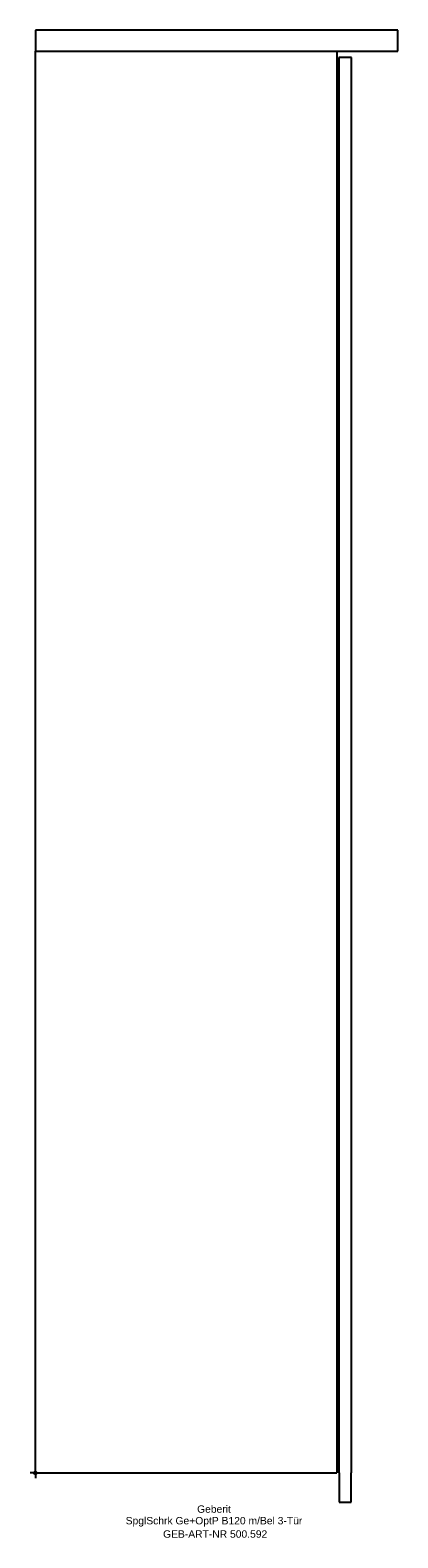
# Model space of a CAD drawing. Header units: millimetres. Extents: x -2 to 172, y -31 to 685.
import ezdxf
from ezdxf.enums import TextEntityAlignment as Align

# ---------------------------------------------------------------- set-up
doc = ezdxf.new("R2010")
doc.units = ezdxf.units.MM
doc.layers.get('0').update_dxf_attribs({"linetype": 'CONTINUOUS'})
for name, color, linetype, lineweight in [('Arbeitspunkt(DIN)', 7, 'CONTINUOUS', 25), ('GEB-ART-NR', 1, 'CONTINUOUS', 18), ('GEB-BEZUG', 2, 'CONTINUOUS', 25), ('GEB-TEXT', 5, 'CONTINUOUS', 18)]:
    doc.layers.add(name, color=color, linetype=linetype, lineweight=lineweight)
doc.layers.add('GEB-KONTUR-A', color=5, linetype='CONTINUOUS')
doc.styles.get("Standard").update_dxf_attribs({"font": 'arial.ttf'})

# ---------------------------------------------------------------- blocks, each defined once
blk = doc.blocks.new('Einfügepunkt')
at = {"layer": 'GEB-BEZUG'}
for p, q in [((-0.71, -0.71), (0.71, 0.71)), ((-0.71, 0.71), (0.71, -0.71))]:
    blk.add_line(p, q, dxfattribs=at)

msp = doc.modelspace()

# ---------------------------------------------------------------- linework, layer by layer
at = {"layer": 'Arbeitspunkt(DIN)', "ltscale": 25}
for q in [(-2.5, 0), (0, 2.5), (0, -2.5), (2.5, 0)]:
    msp.add_line((0, 0), q, dxfattribs=at)
at = {"layer": 'GEB-KONTUR-A', "ltscale": 25}
for p, q in [((172, 685), (0, 685)), ((0, 685), (0, 675)), ((172, 675), (172, 685)), ((0, 0), (0, 675)), ((0, 675), (172, 675)), ((143, 675), (143, 0)), ((144, 672), (144, 0)), ((150, 672), (144, 672)), ((150, 0), (150, 672)), ((0, 0), (143, 0)), ((144, 0), (144.1, 0)), ((144.1, 0), (144.1, -14)), ((149.9, -14), (149.9, 0)), ((149.9, 0), (150, 0)), ((144.1, -14), (149.9, -14))]:
    msp.add_line(p, q, dxfattribs=at)

# ---------------------------------------------------------------- block references
at = {"ltscale": 25}
msp.add_blockref('Einfügepunkt', (0, 0), dxfattribs=at)

# ---------------------------------------------------------------- texts
at = {"layer": 'GEB-ART-NR'}
msp.add_text('GEB-ART-NR 500.592', height=3.5, dxfattribs=at).set_placement((85.3, -30.84), align=Align.CENTER)
at = {"layer": 'GEB-TEXT'}
for s, p in [('SpglSchrk Ge+OptP B120 m/Bel 3-Tür', (84.75, -24.5)), ('Geberit', (84.75, -19))]:
    msp.add_text(s, height=3.5, dxfattribs=at).set_placement(p, align=Align.CENTER)

doc.saveas('drawing.dxf')
